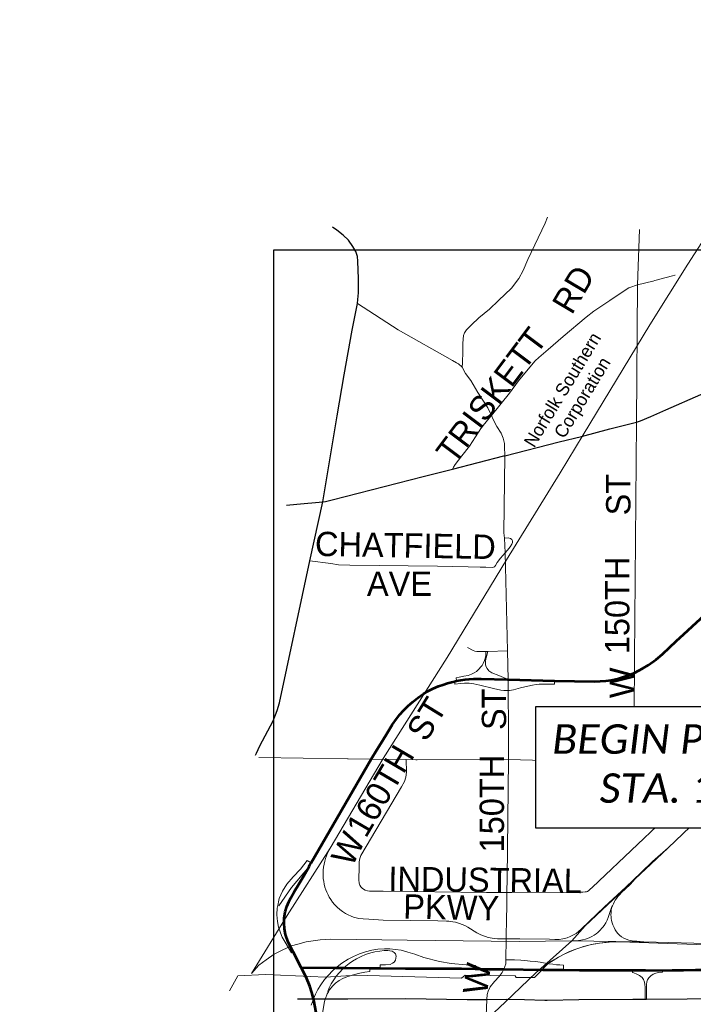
# Model space of a CAD drawing. Header units: feet. Extents: x 92 to 141.3, y -5 to 23.6.
# Tile 2 of 256: x 92 to 95.2, y 5.7 to 10.4. Entities that reach past the tile are written whole.
import ezdxf
from ezdxf.enums import TextEntityAlignment as Align

# ---------------------------------------------------------------- set-up
doc = ezdxf.new("R2010")
doc.units = ezdxf.units.FT
doc.header["$MEASUREMENT"] = 0
doc.set_wipeout_variables(frame=1)
doc.linetypes.add('CUY - Design$0$DGN1', pattern=[2231.760665, 0, -2231.760665])
doc.linetypes.add('CUY - Design$0$DGN3', pattern=[4463.52133, 2975.680887, -1487.840443])
doc.layers.add('0_Mview', color=7, linetype='Continuous', plot=False)
for name, color, linetype, lineweight in [('CUY - Design$0$GM_X_City_Street', 7, 'Continuous', 0), ('CUY - Design$0$GM_X_Corporation', 7, 'CUY - Design$0$DGN1', 13), ('CUY - Design$0$GM_X_County_ROW', 3, 'CUY - Design$0$DGN3', 13), ('CUY - Design$0$GM_X_Interchange_Ramps', 1, 'Continuous', 13), ('CUY - Design$0$GM_X_Interstate_Route', 1, 'Continuous', 53), ('CUY - Design$0$GM_X_Rail_Line', 7, 'Continuous', 13), ('CUY - Design$0$GM_X_Rail_Line_Text', 7, 'Continuous', 0), ('CUY - Design$0$GM_X_State_Route', 1, 'Continuous', 30)]:
    doc.layers.add(name, color=color, linetype=linetype, lineweight=lineweight)
doc.layers.add('CUY - Design$0$GM_X_Interstate_Location', color=7, linetype='Continuous', lineweight=13, plot=False)
doc.layers.add('CUY - Design$0$GM_X_State_Location', color=7, linetype='Continuous', lineweight=13, plot=False)
doc.layers.add('SH_Data', color=7, linetype='Continuous')
doc.layers.add('TX_X_20', color=7, linetype='Continuous')
doc.styles.add('CUY - Design$0$Styledgn030', font='dgn030.shx')
doc.styles.add('P_Slanted_Normal', font='calibrii.ttf', dxfattribs={"height": 0.14})

msp = doc.modelspace()

# ---------------------------------------------------------------- linework, layer by layer
at = {"layer": '0_Mview', "color": 2}
msp.add_lwpolyline([(93.1671, 9.2858), (100.1616, 9.2858), (100.1616, 3.1651), (93.1671, 3.1651)], close=True, dxfattribs=at)
at = {"layer": 'CUY - Design$0$GM_X_City_Street', "flags": 128}
for points in [[(94.2658, 8.3071), (94.264, 8.3501), (94.2633, 8.3646), (94.2608, 8.378), (94.2572, 8.3899), (94.2481, 8.4149), (94.2267, 8.4457), (94.21, 8.4792), (94.2012, 8.4985), (94.1847, 8.5345), (94.1374, 8.6081), (94.1031, 8.6643), (94.0777, 8.6986), (94.0631, 8.728), (94.064, 8.7481), (94.065, 8.8032), (94.065, 8.842), (94.0692, 8.8784), (94.0729, 8.8911), (94.0837, 8.9055), (94.1073, 8.9294), (94.142, 8.9626), (94.192, 9.0049), (94.2346, 9.0447), (94.297, 9.1042), (94.3318, 9.1498), (94.3525, 9.1881), (94.3742, 9.2411), (94.4567, 9.4129), (94.4688, 9.4414)], [(94.8969, 9.1199), (94.9054, 9.383)], [(94.856, 9.1055), (94.859, 9.1073), (94.8969, 9.1199), (94.9699, 9.1379), (94.9707, 9.1381)], [(94.9707, 9.1381), (94.9793, 9.1402), (95.032, 9.1541), (95.0632, 9.163), (95.0737, 9.1654), (95.0757, 9.1658)], [(94.0159, 8.2427), (94.021, 8.2528), (94.0293, 8.2651), (94.0608, 8.3067), (94.0973, 8.3527), (94.1542, 8.4411), (94.1989, 8.4957), (94.2012, 8.4985), (94.2875, 8.605), (94.3306, 8.6638), (94.3914, 8.7378), (94.4096, 8.7591), (94.427, 8.7743), (94.4715, 8.8126), (94.5421, 8.8749), (94.6527, 8.9667), (94.688, 8.9949), (94.7644, 9.0454), (94.8417, 9.0971), (94.8554, 9.1052), (94.856, 9.1055)], [(94.8911, 8.4673), (94.8969, 9.1199)], [(93.5641, 9.0309), (93.7577, 8.9057), (94.0166, 8.7595), (94.0358, 8.749), (94.0443, 8.7434), (94.0631, 8.728)], [(94.8822, 7.3436), (94.8911, 8.4673)], [(94.2634, 7.9153), (94.2611, 7.9396), (94.2658, 8.3071)], [(94.2634, 7.9153), (94.2817, 7.9157), (94.2916, 7.9128), (94.2979, 7.9083), (94.3011, 7.9017), (94.3013, 7.8942), (94.298, 7.886), (94.2902, 7.8733), (94.278, 7.8578), (94.2668, 7.8446)], [(94.2776, 7.3782), (94.2668, 7.8446), (94.2634, 7.9153)], [(94.0907, 7.7782), (94.1481, 7.777), (94.1754, 7.7766), (94.2054, 7.7758), (94.2116, 7.7762), (94.2155, 7.7785), (94.2206, 7.7852), (94.2293, 7.7994), (94.245, 7.8203), (94.2668, 7.8446)], [(93.3388, 7.8071), (93.4372, 7.7939), (93.475, 7.7875), (93.5277, 7.7861), (93.9449, 7.7811), (94.0907, 7.7782)], [(94.2776, 7.3782), (94.1844, 7.376), (94.1757, 7.376), (94.1322, 7.376), (94.1231, 7.377), (94.1154, 7.3801), (94.0877, 7.3953)], [(94.2808, 7.2418), (94.2368, 7.2609), (94.2032, 7.2742), (94.1897, 7.2838), (94.1806, 7.2947), (94.1749, 7.3056), (94.1739, 7.313), (94.1736, 7.3206), (94.1739, 7.3298), (94.175, 7.3383), (94.1764, 7.3451), (94.1844, 7.376)], [(94.2809, 7.2342), (94.2808, 7.2418), (94.2776, 7.3782)], [(94.8808, 7.151), (94.8817, 7.2747), (94.8822, 7.3436)], [(94.2814, 7.1476), (94.2812, 7.1899), (94.2809, 7.2342)], [(94.2821, 7.0523), (94.2814, 7.1476)], [(94.8727, 6.8515), (94.88, 7.0486), (94.8808, 7.151)], [(94.9582, 6.8495), (94.9714, 6.851), (94.9949, 6.858), (95.0142, 6.8664), (95.0374, 6.8801), (95.063, 6.8958), (95.0764, 6.9047), (95.0914, 6.9162), (95.1018, 6.9256), (95.1212, 6.9474), (95.1423, 6.9716), (95.1589, 6.9946), (95.1775, 7.0172), (95.1919, 7.0334), (95.2195, 7.0592), (95.2614, 7.0946), (95.2994, 7.1189), (95.3332, 7.1338), (95.3653, 7.1423), (95.3916, 7.1466), (95.4436, 7.1501), (95.4702, 7.1509), (95.4852, 7.1539)], [(94.2836, 6.8618), (94.2821, 7.0475), (94.2821, 7.0523)], [(93.0963, 6.8717), (93.5167, 6.8655), (93.5203, 6.8654)], [(93.5203, 6.8654), (93.6304, 6.8638), (93.7963, 6.8613), (93.8426, 6.8606), (93.8489, 6.8607)], [(93.7963, 6.8613), (93.7975, 6.8015), (93.7946, 6.7774), (93.7878, 6.7575), (93.7741, 6.7315), (93.58, 6.405), (93.5753, 6.391), (93.573, 6.3751), (93.572, 6.3515), (93.5712, 6.2893), (93.5728, 6.273), (93.5755, 6.2638), (93.5807, 6.2557), (93.5885, 6.2483), (93.5891, 6.2479)], [(93.8489, 6.8607), (94.2836, 6.8618), (94.6266, 6.8526), (94.6314, 6.8526)], [(94.2761, 6.2969), (94.2836, 6.8618)], [(94.6314, 6.8526), (94.681, 6.8524), (94.755, 6.852), (94.7579, 6.852)], [(94.963, 6.6398), (94.7927, 6.6363), (94.7771, 6.6408), (94.7561, 6.6466), (94.7463, 6.6549), (94.7327, 6.6652), (94.7282, 6.6756), (94.6849, 6.8076), (94.6809, 6.8228), (94.6801, 6.8307), (94.681, 6.8524)], [(94.7579, 6.852), (94.8727, 6.8515), (94.9582, 6.8495)], [(94.7124, 6.2829), (95.0194, 6.574), (95.0479, 6.6033), (95.0494, 6.6072)], [(95.0494, 6.6072), (95.0537, 6.6181), (95.0504, 6.628), (95.0455, 6.635), (95.0299, 6.6404), (94.9961, 6.6405), (94.9663, 6.6399), (94.963, 6.6398)], [(93.1903, 6.1655), (93.2516, 6.2522), (93.3344, 6.3527)], [(94.2752, 6.2291), (94.2761, 6.2969)], [(93.5891, 6.2479), (93.6013, 6.2402), (93.6116, 6.2372), (93.6225, 6.2353), (93.6873, 6.2348), (94.1781, 6.2291), (94.2752, 6.2291), (94.298, 6.2292)], [(94.2742, 6.1542), (94.2752, 6.2291)], [(94.298, 6.2292), (94.5869, 6.2299), (94.5949, 6.23)], [(94.2736, 6.1114), (94.2742, 6.1542)], [(94.1805, 5.7196), (94.1814, 5.744), (94.1857, 5.7599), (94.1953, 5.7795), (94.2158, 5.8049), (94.2389, 5.8301), (94.2525, 5.8482), (94.2612, 5.8639), (94.2694, 5.8894), (94.2708, 5.908), (94.2736, 6.1114)], [(94.0989, 3.4672), (94.1392, 4.6181), (94.1523, 4.9213), (94.1535, 5.0591), (94.1805, 5.7196)]]:
    msp.add_lwpolyline(points, dxfattribs=at)
at = {"layer": 'CUY - Design$0$GM_X_Corporation', "linetype": 'CUY - Design$0$DGN3', "flags": 128}
msp.add_lwpolyline([(101.2626, 6.2855), (101.2668, 6.1065), (101.1158, 6.0573), (101.2438, 5.9839), (101.0823, 5.9219), (100.9523, 5.8706), (100.8864, 5.8485), (100.8203, 5.8458), (100.2812, 5.8266), (99.4306, 5.7932), (98.7228, 5.7751), (98.4213, 5.7681), (98.0642, 5.7629), (98.0647, 6.0019), (98.0626, 6.1473), (98.3867, 6.1537), (98.3641, 7.0307), (98.1566, 7.0314), (98.1452, 7.351), (97.9981, 7.3528), (97.9919, 7.8012), (97.9989, 7.8368), (98.0147, 7.9302), (97.9846, 7.9732), (97.9175, 7.9725), (97.8917, 7.992), (97.8656, 8.0066), (97.8396, 8.0117), (97.8121, 8.0081), (97.7965, 8.0038), (97.7736, 7.9908), (97.7585, 7.9799), (97.7516, 7.9654), (97.7502, 7.9468), (97.7579, 7.9197), (97.7626, 7.8999), (97.7673, 7.8876), (97.7663, 7.8657), (97.7682, 7.8434), (97.7747, 7.8179), (97.7831, 7.7982), (97.7895, 7.7809), (97.7947, 7.7575), (97.7962, 7.7336), (97.7936, 7.7108), (97.7868, 7.6893), (97.7742, 7.6768), (97.7562, 7.6671), (97.736, 7.6624), (97.7168, 7.6564), (97.7004, 7.648), (97.6688, 7.634), (97.65, 7.6235), (97.6336, 7.6151), (97.6209, 7.6133), (97.6032, 7.6119), (97.5831, 7.6079), (97.5654, 7.6057), (97.5406, 7.6075), (97.5229, 7.6131), (97.5133, 7.6183), (97.5038, 7.6269), (97.4988, 7.6343), (97.4971, 7.6388), (97.4919, 7.6532), (97.4971, 7.6747), (97.51, 7.693), (97.5268, 7.7064), (97.5608, 7.7216), (97.5981, 7.7385), (97.6366, 7.755), (97.6587, 7.7692), (97.6693, 7.7776), (97.6761, 7.7917), (97.6742, 7.8131), (97.6627, 7.8473), (97.6419, 7.8685), (97.6052, 7.878), (97.5742, 7.8822), (97.5569, 7.8853), (97.533, 7.8859), (97.5038, 7.884), (97.4799, 7.8804), (97.4553, 7.8752), (97.4413, 7.8755), (97.4385, 7.9369), (97.4334, 8.248), (97.8771, 8.239), (97.7889, 9.0212), (97.7592, 9.0267), (97.1616, 8.4735), (97.086, 8.4019), (97.0471, 8.3673), (97.0123, 8.3353), (96.9763, 8.3032), (96.9471, 8.2774), (96.8972, 8.2397), (96.8627, 8.2151), (96.8306, 8.1906), (96.8132, 8.1749), (96.7222, 8.0906), (96.6433, 8.0173), (96.5114, 7.8938), (96.4164, 7.8036), (96.3621, 7.7572), (96.3495, 7.7878), (96.3513, 7.8048), (96.3604, 7.8244), (96.3728, 7.8432), (96.3978, 7.8696), (96.4151, 7.8881), (96.4211, 7.899), (96.4277, 7.9214), (96.43, 7.9478), (96.4267, 7.9696), (96.4108, 7.9866), (96.379, 8.0079), (96.2083, 7.8477), (96.0773, 7.723), (96.0764, 7.4744), (96.0786, 5.7308), (95.6277, 5.7288), (95.5201, 5.728), (95.4312, 5.728), (95.4553, 5.7995), (95.4638, 5.8473), (95.468, 5.8916), (95.4704, 5.972), (95.4529, 5.9726), (94.8602, 5.9933), (94.8137, 5.995), (94.7826, 5.9947), (94.7573, 5.9933), (94.7386, 5.9915), (94.7161, 5.9886), (94.6848, 5.9829), (94.6653, 5.9785), (94.6492, 5.9743), (94.6261, 5.9674), (94.598, 5.9575), (94.5735, 5.9475), (94.5479, 5.9357), (94.5202, 5.921), (94.4949, 5.9059), (94.4718, 5.8904), (94.4057, 5.8252), (94.3185, 5.8253), (94.3149, 5.8321), (94.0774, 5.8356), (94.0591, 5.8219), (93.5586, 5.8358), (93.4125, 5.8255), (93.1276, 5.8393), (92.996, 5.8325), (92.9568, 5.7612)], dxfattribs=at)
at = {"layer": 'CUY - Design$0$GM_X_County_ROW', "flags": 128}
msp.add_lwpolyline([(94.5949, 6.23), (94.6363, 6.2304), (94.6466, 6.2316), (94.6532, 6.232), (94.6582, 6.2336), (94.6656, 6.2386), (94.7073, 6.2781), (94.7124, 6.2829)], dxfattribs=at)
at = {"layer": 'CUY - Design$0$GM_X_Interchange_Ramps', "flags": 128}
for points in [[(94.1757, 7.376), (94.1755, 7.3695), (94.1744, 7.3563), (94.1734, 7.3502), (94.1716, 7.3427), (94.1682, 7.3324), (94.162, 7.3179), (94.157, 7.3094), (94.1519, 7.3019), (94.1419, 7.2907), (94.1304, 7.2808), (94.1193, 7.2735), (94.1062, 7.2669), (94.0909, 7.262), (94.0697, 7.258), (94.0479, 7.2537), (94.0333, 7.2503), (94.0353, 7.2357)], [(94.0257, 7.2335), (94.0282, 7.2206), (94.0539, 7.2236), (94.0736, 7.2245), (94.0958, 7.2243), (94.1173, 7.2222), (94.1472, 7.2151), (94.2111, 7.1998), (94.2469, 7.1914), (94.2607, 7.1901), (94.2738, 7.1898), (94.2812, 7.1899)], [(94.2812, 7.1899), (94.2883, 7.19), (94.3062, 7.1938), (94.3397, 7.2024), (94.3752, 7.2113), (94.3972, 7.216), (94.4143, 7.219), (94.4289, 7.2202), (94.5012, 7.22), (94.5017, 7.2366)], [(93.3441, 6.3694), (93.325, 6.3812), (93.2941, 6.3405), (93.2586, 6.3034), (93.2281, 6.2689), (93.2075, 6.2353), (93.1928, 6.2001), (93.1836, 6.1594), (93.1835, 6.1565), (93.1816, 6.1228), (93.184, 6.0906), (93.1895, 6.0634), (93.1989, 6.0377), (93.2073, 6.0165), (93.2509, 5.9414), (93.2586, 5.9459)], [(94.1251, 5.8661), (94.1254, 5.8817), (94.0809, 5.8843), (94.0099, 5.8911), (93.954, 5.9003), (93.8799, 5.9198), (93.8367, 5.9352), (93.8034, 5.9454), (93.7724, 5.9541), (93.7452, 5.9584), (93.7188, 5.9611), (93.6939, 5.9616), (93.6615, 5.959), (93.6333, 5.9545), (93.603, 5.9467), (93.5743, 5.9368), (93.5462, 5.9247), (93.5196, 5.9111), (93.491, 5.8926), (93.4675, 5.8753), (93.4625, 5.8708), (93.4465, 5.8563), (93.4272, 5.836), (93.4077, 5.8146), (93.3898, 5.7899), (93.3766, 5.7672), (93.3649, 5.7447), (93.3556, 5.7234), (93.3549, 5.7217), (93.3442, 5.6926)], [(93.4269, 5.7563), (93.4235, 5.7583), (93.4306, 5.7755), (93.4395, 5.7938), (93.4518, 5.8139), (93.4639, 5.831), (93.4786, 5.8487), (93.4952, 5.8656), (93.5007, 5.8704), (93.5094, 5.8781), (93.5244, 5.8906), (93.5417, 5.9024), (93.56, 5.9136), (93.5822, 5.9246), (93.6028, 5.9338), (93.6277, 5.9412), (93.6478, 5.9462), (93.6712, 5.9499), (93.691, 5.9524), (93.7089, 5.9525), (93.7192, 5.9516), (93.7294, 5.9491), (93.7384, 5.9442), (93.7449, 5.9366), (93.748, 5.9268), (93.7477, 5.9166), (93.7455, 5.9071), (93.7392, 5.898), (93.7316, 5.8921), (93.72, 5.887), (93.6986, 5.8847), (93.6726, 5.8847), (93.6726, 5.8688)], [(94.5441, 5.8604), (94.5443, 5.8838), (94.5277, 5.8842), (94.5118, 5.8854), (94.4939, 5.8875), (94.4752, 5.8903), (94.4337, 5.8972), (94.4109, 5.9005), (94.3861, 5.9029), (94.3609, 5.9054), (94.3417, 5.9074), (94.3106, 5.908), (94.2757, 5.908), (94.2708, 5.908)], [(93.367, 5.4395), (93.377, 5.4393), (93.3845, 5.5226), (93.4, 5.6636), (93.406, 5.7019), (93.4117, 5.7235), (93.4122, 5.7252), (93.4212, 5.7466), (93.4269, 5.7563), (93.4324, 5.7657), (93.4459, 5.7828), (93.4605, 5.7982), (93.4769, 5.8106), (93.4947, 5.8204), (93.5137, 5.8279), (93.551, 5.8389), (93.5752, 5.8445), (93.5997, 5.8493), (93.623, 5.8528), (93.623, 5.8692)], [(94.8726, 5.8592), (94.8725, 5.8481), (94.8787, 5.8463), (94.8937, 5.8407), (94.9065, 5.8342), (94.9179, 5.8244), (94.9251, 5.8149), (94.9303, 5.8028), (94.9319, 5.791), (94.9323, 5.7779), (94.9323, 5.7305), (94.9324, 5.722)], [(94.9392, 5.7221), (94.9391, 5.7309), (94.9391, 5.792), (94.9408, 5.8041), (94.9444, 5.8142), (94.9502, 5.8237), (94.9591, 5.8329), (94.9712, 5.8407), (94.9839, 5.8456), (94.9966, 5.8482), (95.0147, 5.85), (95.0147, 5.8585)]]:
    msp.add_lwpolyline(points, dxfattribs=at)
at = {"layer": 'CUY - Design$0$GM_X_Interstate_Route', "flags": 128}
for points in [[(94.2788, 7.2419), (94.2808, 7.2418), (94.5017, 7.2366), (94.6918, 7.2321), (94.7455, 7.2357), (94.7715, 7.2399), (94.8008, 7.2457), (94.8299, 7.2543), (94.8606, 7.2661), (94.8817, 7.2747), (94.9033, 7.2849), (94.92, 7.2945), (94.9464, 7.3107), (94.9849, 7.3375), (95.0145, 7.3631), (95.0491, 7.3946), (95.0795, 7.4244), (95.1164, 7.4579), (95.2371, 7.5685)], [(93.3387, 6.3601), (93.3441, 6.3694), (93.6304, 6.8638), (93.657, 6.9071), (93.6833, 6.9505), (93.7062, 6.9868), (93.7304, 7.0265), (93.7497, 7.0546), (93.7657, 7.0753), (93.7838, 7.0956), (93.8064, 7.1171), (93.8286, 7.1361), (93.8524, 7.1556), (93.8779, 7.1734), (93.8985, 7.1863), (93.9249, 7.1991), (93.9501, 7.2103), (93.9703, 7.2174), (93.993, 7.2242), (94.011, 7.2297), (94.0257, 7.2335), (94.0353, 7.2357), (94.0561, 7.2395), (94.0763, 7.2425), (94.096, 7.2445), (94.1168, 7.2453), (94.1533, 7.2453), (94.2788, 7.2419)], [(93.2966, 5.8724), (93.2586, 5.9459), (93.2355, 5.9925), (93.2222, 6.0296), (93.2183, 6.0566), (93.2158, 6.0823), (93.2168, 6.1075), (93.2216, 6.1374), (93.2287, 6.1617), (93.2375, 6.1845), (93.2479, 6.204), (93.2638, 6.2316), (93.2862, 6.2683), (93.309, 6.3086), (93.3344, 6.3527), (93.3387, 6.3601)], [(93.2936, 5.8724), (93.2966, 5.8724), (93.4625, 5.8708), (93.5007, 5.8704), (93.623, 5.8692), (93.6726, 5.8688), (93.7935, 5.8676), (93.9487, 5.8674), (94.006, 5.8676), (94.0389, 5.8675)], [(93.3472, 5.7525), (93.3382, 5.7836), (93.3214, 5.8269), (93.2966, 5.8724)], [(94.0389, 5.8675), (94.0427, 5.8675), (94.06, 5.8674), (94.1251, 5.8661), (94.1775, 5.865), (94.2612, 5.8639), (94.4458, 5.861), (94.504, 5.8608), (94.5441, 5.8604), (94.6206, 5.86), (94.68, 5.8602), (94.7414, 5.8596), (94.8004, 5.8594), (94.8726, 5.8592)], [(94.8726, 5.8592), (94.9339, 5.8591), (95.0147, 5.8585), (95.0617, 5.8587), (95.1157, 5.8589), (95.1714, 5.8603), (95.2229, 5.8614), (95.2491, 5.8623), (95.2824, 5.863)], [(93.3714, 5.5483), (93.3718, 5.6083), (93.3682, 5.6576), (93.3578, 5.7169), (93.3556, 5.7234), (93.3472, 5.7525)]]:
    msp.add_lwpolyline(points, dxfattribs=at)
at = {"layer": 'CUY - Design$0$GM_X_Rail_Line', "flags": 128}
for points in [[(94.6381, 8.4063), (94.9546, 8.9289), (95.1362, 9.2175), (95.2162, 9.3443), (95.2597, 9.4135), (95.287, 9.4584), (95.3139, 9.4948), (95.3424, 9.5294), (95.359, 9.548), (95.4029, 9.5949), (95.4449, 9.6385), (95.4803, 9.6702), (95.5291, 9.7079), (95.5796, 9.7468), (95.637, 9.7819), (95.7492, 9.8435), (95.9354, 9.9378), (96.7153, 10.3336), (96.8094, 10.3813)], [(93.687, 6.8671), (93.9905, 7.3469), (94.2736, 7.8114), (94.5284, 8.2252), (94.6381, 8.4063)], [(93.4341, 6.4405), (93.687, 6.8671)], [(95.0413, 6.4418), (95.181, 6.5741)], [(93.0601, 5.8435), (93.2298, 6.1189), (93.4341, 6.4405)], [(93.4341, 6.4405), (93.4237, 6.4201), (93.4166, 6.4028), (93.4128, 6.3913), (93.4089, 6.3775), (93.4063, 6.3642), (93.4035, 6.3493), (93.4018, 6.3346), (93.4013, 6.3255), (93.401, 6.3113), (93.4022, 6.2957), (93.4039, 6.2807), (93.4065, 6.2681), (93.4102, 6.2544), (93.4145, 6.2412), (93.4189, 6.23), (93.4245, 6.2174), (93.4305, 6.2065), (93.4379, 6.1956), (93.4463, 6.1835), (93.4558, 6.1721), (93.4679, 6.1593), (93.4807, 6.1483), (93.4939, 6.1383), (93.5074, 6.1297), (93.5208, 6.1223), (93.5343, 6.1161), (93.5461, 6.1118), (93.5579, 6.1087), (93.5719, 6.1059), (93.592, 6.1034), (93.6179, 6.1019), (93.6873, 6.0975), (93.9475, 6.0939), (93.9879, 6.0931), (93.9983, 6.0924), (94.0079, 6.0913), (94.0186, 6.0894), (94.0301, 6.0873), (94.0399, 6.0849), (94.0505, 6.0814), (94.0622, 6.0769), (94.0744, 6.0715), (94.0895, 6.0635), (94.133, 6.0376), (94.1474, 6.0294), (94.1592, 6.0243), (94.1732, 6.0192), (94.1866, 6.0151), (94.2052, 6.0117), (94.2311, 6.0089), (94.2651, 6.0085), (94.3373, 6.008)], [(94.3373, 6.008), (94.4771, 6.0063), (94.5032, 6.0057), (94.5234, 6.0061), (94.5416, 6.0084), (94.5624, 6.0139), (94.5754, 6.019), (94.5918, 6.027), (94.6038, 6.0343), (94.615, 6.0429), (94.6304, 6.0564), (94.7382, 6.1589), (94.8004, 6.2179), (94.8404, 6.2551), (94.914, 6.3248), (94.9683, 6.3771), (95.0413, 6.4418)], [(94.8851, 6.2933), (94.9594, 6.364), (95.0413, 6.4418)], [(94.5842, 5.9989), (94.6474, 6.0699), (94.8601, 6.2696), (94.8851, 6.2933)], [(94.8851, 6.2933), (94.8629, 6.2679), (94.8371, 6.2442), (94.8206, 6.2283), (94.8105, 6.2183), (94.8029, 6.2098), (94.7963, 6.201), (94.7904, 6.1922), (94.7863, 6.1854), (94.7814, 6.1755), (94.7768, 6.1659), (94.7733, 6.1569)], [(94.5842, 5.9989), (94.6068, 5.9998), (94.6163, 6.0007), (94.6267, 6.0023), (94.635, 6.0041), (94.6483, 6.0072), (94.6592, 6.0105), (94.6695, 6.0151), (94.6786, 6.0198), (94.6897, 6.0263), (94.6993, 6.0329), (94.7071, 6.0388), (94.7145, 6.0453), (94.7197, 6.0508), (94.7256, 6.0576), (94.7315, 6.0648), (94.7371, 6.0726), (94.7449, 6.0844), (94.7513, 6.0967), (94.7568, 6.11), (94.7637, 6.1291), (94.7733, 6.1569)], [(94.7733, 6.1569), (94.7715, 6.1419), (94.7704, 6.1331), (94.7699, 6.1228), (94.7706, 6.1136), (94.7715, 6.1052), (94.773, 6.0953), (94.7759, 6.0845), (94.7794, 6.0744), (94.7847, 6.0625), (94.7903, 6.0519), (94.797, 6.0422), (94.8031, 6.0346), (94.8108, 6.026), (94.8207, 6.018), (94.8305, 6.0123), (94.843, 6.0071), (94.8545, 6.0027), (94.8705, 5.9998), (94.8932, 5.9967), (94.9257, 5.9939)], [(93.0601, 5.8435), (93.0959, 5.8838), (93.1305, 5.9094), (93.1689, 5.9351), (93.2067, 5.9549), (93.2509, 5.9754), (93.2804, 5.9838), (93.3213, 5.995), (93.3872, 6.003), (93.4376, 6.0062), (93.8013, 6.002), (94.3342, 5.9962)], [(94.3342, 5.9962), (94.5842, 5.9989)], [(94.4365, 5.8671), (94.5842, 5.9989)], [(94.5842, 5.9989), (94.7931, 5.9958)], [(94.4365, 5.8671), (94.4575, 5.8815), (94.4786, 5.8968), (94.498, 5.9091), (94.5234, 5.9233), (94.5416, 5.9327), (94.5621, 5.9423), (94.5846, 5.9521), (94.6033, 5.9592), (94.6225, 5.9661), (94.64, 5.9716), (94.6589, 5.977), (94.6771, 5.9813), (94.6974, 5.9851), (94.7158, 5.988), (94.7931, 5.9958)], [(94.7931, 5.9958), (94.8472, 5.9946), (94.9257, 5.9939)], [(94.9257, 5.9939), (95.2835, 5.985), (95.7901, 5.9803)], [(91.9585, 3.5143), (92.4127, 3.9459), (92.8716, 4.3834), (92.9904, 4.497), (93.1166, 4.6173), (93.3134, 4.8044), (93.3863, 4.8739), (93.7318, 5.2008), (93.9629, 5.4199), (94.1302, 5.5789), (94.2686, 5.7095), (94.4129, 5.8461), (94.4365, 5.8671)]]:
    msp.add_lwpolyline(points, dxfattribs=at)
at = {"layer": 'CUY - Design$0$GM_X_State_Route', "flags": 128}
for points in [[(93.4002, 8.0874), (93.4688, 8.4969), (93.502, 8.6925), (93.5398, 8.9035), (93.5641, 9.0309), (93.566, 9.0494), (93.5692, 9.0825), (93.5688, 9.1477), (93.5669, 9.2318), (93.5642, 9.2544), (93.5565, 9.2778), (93.5431, 9.3027), (93.5213, 9.3319), (93.4972, 9.3559), (93.4663, 9.3808), (93.4461, 9.3938)], [(94.7653, 8.4344), (94.8911, 8.4673), (94.9099, 8.4724), (94.9595, 8.4937), (95.0307, 8.5248), (95.1981, 8.5975), (95.4962, 8.7287), (95.5131, 8.736), (96.0889, 8.989)], [(94.524, 8.3723), (94.6297, 8.399), (94.7653, 8.4344)], [(94.2614, 8.3059), (94.2658, 8.3071), (94.524, 8.3723)], [(93.4002, 8.0874), (93.413, 8.0899), (93.444, 8.0972), (93.877, 8.2084), (94.0159, 8.2427), (94.2614, 8.3059)], [(93.0797, 6.882), (93.0842, 6.8919), (93.1001, 6.9269), (93.1633, 7.0454), (93.1835, 7.0941), (93.1932, 7.1308), (93.3388, 7.8071), (93.4002, 8.0874)], [(93.2269, 8.0724), (93.276, 8.0762), (93.4002, 8.0874)], [(93.2795, 5.7233), (93.3449, 5.7234)], [(93.3449, 5.7234), (93.3556, 5.7234), (93.4117, 5.7235), (93.4322, 5.7235)], [(93.4322, 5.7235), (93.5194, 5.7236)], [(93.5194, 5.7236), (93.7937, 5.7239), (94.0866, 5.7206)], [(94.0866, 5.7206), (94.1805, 5.7196), (94.2719, 5.721)], [(94.2719, 5.721), (94.3586, 5.7192)], [(94.3586, 5.7192), (94.4558, 5.7172), (94.4668, 5.7174)], [(94.4668, 5.7174), (94.6174, 5.7205), (94.8735, 5.7218), (94.9324, 5.722), (94.9392, 5.7221), (95.1322, 5.7237), (95.2229, 5.7253), (95.2683, 5.7259)]]:
    msp.add_lwpolyline(points, dxfattribs=at)

# ---------------------------------------------------------------- texts
at = {"layer": 'CUY - Design$0$GM_X_Interstate_Location', "style": 'CUY - Design$0$Styledgn030'}
for s in ['-', '.', ',']:
    msp.add_text(s, height=0.000206, dxfattribs=at).set_placement((94.6374, 7.2346), align=Align.MIDDLE_CENTER)
msp.add_text('71', height=0.000206, rotation=0, dxfattribs=at).set_placement((94.5953, 7.1919))
at = {"layer": 'CUY - Design$0$GM_X_Rail_Line_Text', "style": 'CUY - Design$0$Styledgn030'}
for s, rotation, p in [('Norfolk Southern', 58.6712, (94.4049, 8.3413)), ('Corporation', 58.7064, (94.5479, 8.3844))]:
    msp.add_text(s, height=0.061506, rotation=rotation, dxfattribs=at).set_placement(p)
at = {"layer": 'CUY - Design$0$GM_X_State_Location', "style": 'CUY - Design$0$Styledgn030'}
for s in ['s', 'r']:
    msp.add_text(s, height=0.000206, dxfattribs=at).set_placement((93.4552, 8.3899), align=Align.MIDDLE_CENTER)
msp.add_text('237', height=0.000206, rotation=0, dxfattribs=at).set_placement((93.3825, 8.3749))
at = {"layer": 'TX_X_20', "style": 'CUY - Design$0$Styledgn030'}
for s, rotation, p in [('RD', 59.3037, (94.5838, 8.973)), ('TRISKETT', 53.1308, (94.0236, 8.2608)), ('ST', 90, (94.8627, 8.0231)), ('CHATFIELD', 358.9894, (93.3619, 7.8302)), ('150TH', 90, (94.8574, 7.3626)), ('AVE', 0, (93.6096, 7.6403)), ('W', 90, (94.8794, 7.1536)), ('ST', 90, (94.2716, 7.0019)), ('ST', 58.3953, (93.891, 6.9406)), ('160TH', 59.5342, (93.6048, 6.4836)), ('150TH', 90, (94.2614, 6.4198)), ('W', 63.4349, (93.5384, 6.3457)), ('INDUSTRIAL', 359.3075, (93.7111, 6.2368)), ('PKWY', 358.8773, (93.7814, 6.105)), ('W', 81.9365, (94.1797, 5.7385))]:
    msp.add_text(s, height=0.1157, rotation=rotation, dxfattribs=at).set_placement(p)

# ---------------------------------------------------------------- next in the draw order: wipeouts: each hides what was drawn before it
msp.add_wipeout([(94.4127, 6.5343), (94.4127, 7.114), (95.9405, 7.114), (95.9405, 6.5343)]).dxf.layer = 'SH_Data'

# ---------------------------------------------------------------- next in the draw order: texts
at = {"layer": 'SH_Data', "insert": (95.869, 7.0291), "char_height": 0.14, "width": 1.4133, "attachment_point": 3, "style": 'P_Slanted_Normal', "bg_fill": 3, "box_fill_scale": 1, "bg_fill_color": 256, "bg_fill_transparency": 0}
msp.add_mtext('BEGIN PROJECT\\PSTA. 1+00.00', dxfattribs=at)

# ---------------------------------------------------------------- next in the draw order: linework, layer by layer
at = {"layer": 'SH_Data'}
msp.add_lwpolyline([(94.4127, 7.114), (95.9405, 7.114), (95.9405, 6.5343), (94.4127, 6.5343)], close=True, dxfattribs=at)

doc.saveas('drawing.dxf')
